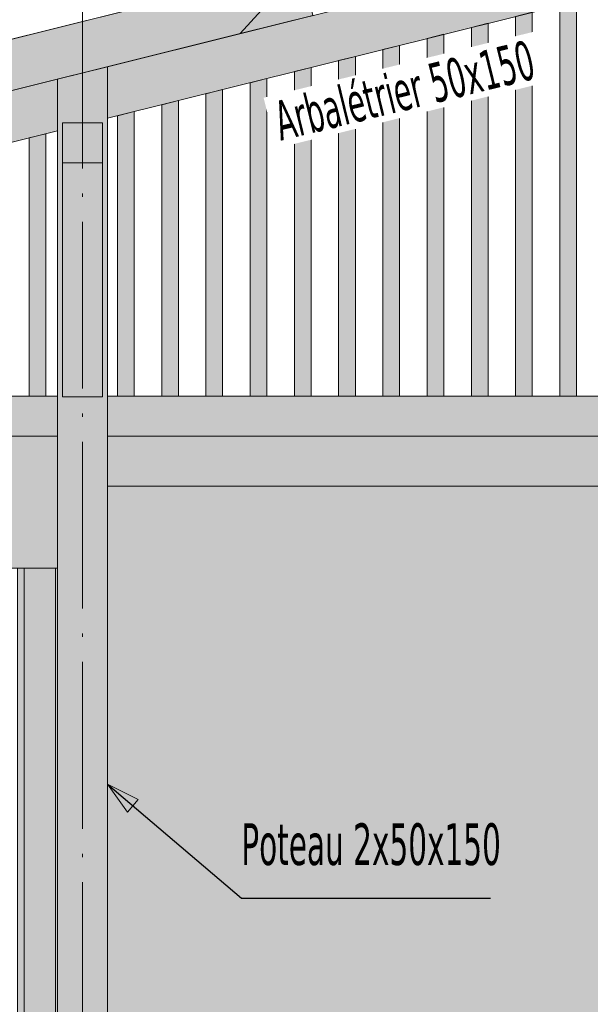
# Model space of a CAD drawing. Header units: millimetres. Extents: x 1567 to 2756, y -116 to 725.
# Tile 10 of 256: x 1694 to 1728, y 174 to 233. Entities that reach past the tile are written whole.
import ezdxf

# ---------------------------------------------------------------- set-up
doc = ezdxf.new("R2010")
doc.units = ezdxf.units.MM
doc.linetypes.add('CADWORK_5', pattern=[13.2, 10, -1.5, 0.2, -1.5])
doc.layers.add('Ech.1_50', color=7, linetype='Continuous')
doc.styles.add('tahoma-', font='txt', dxfattribs={"height": 1})
doc.styles.add('tahoma-z-r', font='txt', dxfattribs={"width": 0.704918})
doc.dimstyles.new('ISO-25', dxfattribs={"dimtxt": 2.5, "dimasz": 2.5, "dimexe": 1.25, "dimexo": 0.625, "dimtad": 1, "dimtxsty": 'Standard', "dimcen": 2.5, "dimadec": 0, "dimazin": 0, "dimtfac": 1, "dimtmove": 0, "dimatfit": 3, "dimfxl": 1, "dimarcsym": 0})

# ---------------------------------------------------------------- blocks, each defined once
blk = doc.blocks.new('cw-dimension-symbol2')
at = {"color": 0, "linetype": 'Continuous', "lineweight": -2}
for p, q in [((-1, 0), (1, 0)), ((-0.5, -0.5), (0.5, 0.5))]:
    blk.add_line(p, q, dxfattribs=at)
blk = doc.blocks.new('*D71')
at = {"layer": 'Defpoints', "color": 0}
for p in [(1876.89, 287.019), (1877.375, 285.079), (1604.375, 216.829)]:
    blk.add_point(p, dxfattribs=at)
at = {"layer": 'Ech.1_50', "color": 0, "linetype": 'Continuous', "lineweight": -2}
for p, q in [((1877.375, 285.079), (1876.745, 287.601)), ((1604.472, 218.915), (1876.308, 286.873)), ((1604.375, 216.829), (1603.745, 219.351))]:
    blk.add_line(p, q, dxfattribs=at)
at = {"layer": 'Ech.1_50', "color": 0, "lineweight": -2, "xscale": 0.6000000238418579, "yscale": 0.6000000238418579, "zscale": 0.6000000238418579}
for p, rotation in [((1876.89, 287.019), 14.0362434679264), ((1603.89, 218.769), 194.0362434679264)]:
    blk.add_blockref('cw-dimension-symbol2', p, dxfattribs=dict(at, rotation=rotation))
at = {"layer": 'Ech.1_50', "color": 7, "linetype": 'Continuous', "lineweight": 5, "insert": (1739.844, 255.077), "char_height": 2.5, "attachment_point": 5, "rotation": 14.03624, "style": 'tahoma-z-r'}
blk.add_mtext('14070', dxfattribs=at)
blk = doc.blocks.new('cw-line-extremity2')
at = {"linetype": 'Continuous', "lineweight": 0}
blk.add_hatch(color=0, dxfattribs=at).paths.add_polyline_path([(0, 0), (2, 0.5), (2, -0.5)])
at = {"color": 0, "linetype": 'Continuous', "lineweight": -2}
for p, q in [((0, 0), (2, 0.5)), ((2, -0.5), (0, 0)), ((2, 0.5), (2, -0.5))]:
    blk.add_line(p, q, dxfattribs=at)

msp = doc.modelspace()

# ---------------------------------------------------------------- hatches: boundary and pattern name
at = {"layer": 'Ech.1_50', "linetype": 'Continuous', "lineweight": 5, "true_color": 0xd4c4b3, "transparency": 33554687}
for points in [[(1699.078, 227.081), (1731.51, 235.189), (1731.51, 238.282), (1699.078, 230.174), (1699.078, 227.081)], [(1636.078, 211.331), (1696.078, 226.331), (1696.078, 229.424), (1636.078, 214.424), (1636.078, 211.331)], [(1696.078, 210.416), (1636.078, 210.416), (1636.078, 208.016), (1696.078, 208.016), (1696.078, 210.416)], [(1699.078, 208.016), (1796.078, 208.016), (1796.078, 210.416), (1734.21, 210.416), (1734.21, 210.379), (1731.81, 210.379), (1731.81, 210.416), (1699.078, 210.416), (1699.078, 208.016)]]:
    msp.add_hatch(color=9, dxfattribs=at).paths.add_polyline_path(points)
at = {"layer": 'Ech.1_50', "linetype": 'Continuous', "lineweight": 5, "true_color": 0xf7e0b3, "transparency": 33554687}
msp.add_hatch(color=254, dxfattribs=at).paths.add_polyline_path([(1710.66, 236.161), (1686.455, 230.11), (1687.182, 227.2), (1707.022, 232.16), (1710.66, 236.161)])
at = {"layer": 'Ech.1_50', "linetype": 'Continuous', "lineweight": 5, "true_color": 0xf7d1b3, "transparency": 33554687}
msp.add_hatch(color=254, dxfattribs=at).paths.add_polyline_path([(1707.022, 232.16), (1711.387, 233.251), (1710.66, 236.161), (1707.022, 232.16)])
at = {"layer": 'Ech.1_50', "linetype": 'Continuous', "lineweight": 5, "true_color": 0xeaddd7, "transparency": 33554687}
for points in [[(1726.178, 210.416), (1727.178, 210.416), (1727.178, 234.106), (1726.178, 233.856), (1726.178, 210.416)], [(1723.528, 210.416), (1724.528, 210.416), (1724.528, 233.444), (1723.528, 233.194), (1723.528, 210.416)], [(1720.878, 210.416), (1721.878, 210.416), (1721.878, 232.781), (1720.878, 232.531), (1720.878, 210.416)], [(1718.228, 210.416), (1719.228, 210.416), (1719.228, 232.119), (1718.228, 231.869), (1718.228, 210.416)], [(1715.578, 210.416), (1716.578, 210.416), (1716.578, 231.456), (1715.578, 231.206), (1715.578, 210.416)], [(1712.928, 210.416), (1713.928, 210.416), (1713.928, 230.794), (1712.928, 230.544), (1712.928, 210.416)], [(1710.278, 210.416), (1711.278, 210.416), (1711.278, 230.131), (1710.278, 229.881), (1710.278, 210.416)], [(1707.628, 210.416), (1708.628, 210.416), (1708.628, 229.469), (1707.628, 229.219), (1707.628, 210.416)], [(1704.978, 210.416), (1705.978, 210.416), (1705.978, 228.806), (1704.978, 228.556), (1704.978, 210.416)], [(1702.328, 210.416), (1703.328, 210.416), (1703.328, 228.144), (1702.328, 227.894), (1702.328, 210.416)], [(1699.678, 210.416), (1700.678, 210.416), (1700.678, 227.481), (1699.678, 227.231), (1699.678, 210.416)], [(1694.378, 210.416), (1695.378, 210.416), (1695.378, 226.156), (1694.378, 225.906), (1694.378, 210.416)]]:
    msp.add_hatch(color=254, dxfattribs=at).paths.add_polyline_path(points)
at = {"layer": 'Ech.1_50', "linetype": 'Continuous', "lineweight": 5, "true_color": 0xe0c8b3, "transparency": 33554687}
h = msp.add_hatch(color=9, dxfattribs=at)
h.paths.add_polyline_path([(1696.078, 148.216), (1699.078, 148.216), (1699.078, 230.174), (1696.078, 229.424), (1696.078, 221.137), (1696.078, 148.216)])
h.paths.add_polyline_path([(1696.378, 221.137), (1696.378, 226.816), (1698.778, 226.816), (1698.778, 210.379), (1696.378, 210.379), (1696.378, 221.137)])
at = {"layer": 'Ech.1_50', "linetype": 'Continuous', "lineweight": 5, "true_color": 0xc77676, "transparency": 33554687}
msp.add_hatch(color=23, dxfattribs=at).paths.add_polyline_path([(1696.378, 224.416), (1698.778, 224.416), (1698.778, 226.816), (1696.378, 226.816), (1696.378, 224.416)])
at = {"layer": 'Ech.1_50', "linetype": 'Continuous', "lineweight": 5, "true_color": 0xe0d9d1, "transparency": 33554687}
msp.add_hatch(color=254, dxfattribs=at).paths.add_polyline_path([(1698.778, 224.416), (1696.378, 224.416), (1696.378, 210.379), (1698.778, 210.379), (1698.778, 224.416)])
at = {"layer": 'Ech.1_50', "linetype": 'Continuous', "lineweight": 5, "true_color": 0xb3b3b3, "transparency": 33554687}
for points in [[(1637.078, 200.096), (1696.078, 200.096), (1696.078, 208.016), (1645.314, 208.016), (1637.078, 203.261), (1637.078, 200.096)], [(1693.678, 148.096), (1694.078, 148.096), (1694.078, 200.096), (1693.678, 200.096), (1693.678, 148.096)], [(1695.958, 200.096), (1694.078, 200.096), (1694.078, 148.096), (1695.958, 148.096), (1695.958, 200.096)], [(1696.078, 200.096), (1695.958, 200.096), (1695.958, 148.096), (1696.078, 148.096), (1696.078, 200.096)]]:
    msp.add_hatch(color=253, dxfattribs=at).paths.add_polyline_path(points)
at = {"layer": 'Ech.1_50', "linetype": 'Continuous', "lineweight": 5, "true_color": 0xf3f3f3, "transparency": 33554687}
msp.add_hatch(color=7, dxfattribs=at).paths.add_polyline_path([(1699.078, 205.016), (1792.039, 205.016), (1786.842, 208.016), (1699.078, 208.016), (1699.078, 205.016)])
at = {"layer": 'Ech.1_50', "linetype": 'Continuous', "lineweight": 5, "true_color": 0xfdfdfd, "transparency": 33554687}
msp.add_hatch(color=7, dxfattribs=at).paths.add_polyline_path([(1792.039, 205.016), (1699.078, 205.016), (1699.078, 148.016), (1796.078, 148.016), (1796.078, 202.684), (1792.039, 205.016)])

# ---------------------------------------------------------------- linework, layer by layer
at = {"layer": 'Ech.1_50', "color": 5, "linetype": 'Continuous', "lineweight": 5}
msp.add_line((1879.078, 278.266), (1606.078, 210.016), dxfattribs=at)
at = {"layer": 'Ech.1_50', "color": 1, "linetype": 'CADWORK_5', "lineweight": 5}
msp.add_lwpolyline([(1697.578, 118.472), (1697.578, 245.222)], dxfattribs=at)
at = {"layer": 'Ech.1_50', "color": 7, "linetype": 'Continuous', "lineweight": 5}
for points in [[(1699.078, 227.081), (1731.51, 235.189), (1731.51, 238.282), (1699.078, 230.174), (1699.078, 227.081)], [(1710.66, 236.161), (1686.455, 230.11), (1687.182, 227.2), (1707.022, 232.16), (1710.66, 236.161)], [(1707.022, 232.16), (1711.387, 233.251), (1710.66, 236.161), (1707.022, 232.16)], [(1726.178, 210.416), (1727.178, 210.416), (1727.178, 234.106), (1726.178, 233.856), (1726.178, 210.416)], [(1723.528, 210.416), (1724.528, 210.416), (1724.528, 233.444), (1723.528, 233.194), (1723.528, 210.416)], [(1720.878, 210.416), (1721.878, 210.416), (1721.878, 232.781), (1720.878, 232.531), (1720.878, 210.416)], [(1718.228, 210.416), (1719.228, 210.416), (1719.228, 232.119), (1718.228, 231.869), (1718.228, 210.416)], [(1715.578, 210.416), (1716.578, 210.416), (1716.578, 231.456), (1715.578, 231.206), (1715.578, 210.416)], [(1712.928, 210.416), (1713.928, 210.416), (1713.928, 230.794), (1712.928, 230.544), (1712.928, 210.416)], [(1696.078, 148.216), (1699.078, 148.216), (1699.078, 230.174), (1696.078, 229.424), (1696.078, 221.137), (1696.078, 148.216)], [(1710.278, 210.416), (1711.278, 210.416), (1711.278, 230.131), (1710.278, 229.881), (1710.278, 210.416)], [(1636.078, 211.331), (1696.078, 226.331), (1696.078, 229.424), (1636.078, 214.424), (1636.078, 211.331)], [(1707.628, 210.416), (1708.628, 210.416), (1708.628, 229.469), (1707.628, 229.219), (1707.628, 210.416)], [(1704.978, 210.416), (1705.978, 210.416), (1705.978, 228.806), (1704.978, 228.556), (1704.978, 210.416)], [(1702.328, 210.416), (1703.328, 210.416), (1703.328, 228.144), (1702.328, 227.894), (1702.328, 210.416)], [(1699.678, 210.416), (1700.678, 210.416), (1700.678, 227.481), (1699.678, 227.231), (1699.678, 210.416)], [(1696.378, 221.137), (1696.378, 226.816), (1698.778, 226.816), (1698.778, 210.379), (1696.378, 210.379), (1696.378, 221.137)], [(1696.378, 224.416), (1698.778, 224.416), (1698.778, 226.816), (1696.378, 226.816), (1696.378, 224.416)], [(1694.378, 210.416), (1695.378, 210.416), (1695.378, 226.156), (1694.378, 225.906), (1694.378, 210.416)], [(1698.778, 224.416), (1696.378, 224.416), (1696.378, 210.379), (1698.778, 210.379), (1698.778, 224.416)], [(1696.078, 210.416), (1636.078, 210.416), (1636.078, 208.016), (1696.078, 208.016), (1696.078, 210.416)], [(1699.078, 208.016), (1796.078, 208.016), (1796.078, 210.416), (1734.21, 210.416), (1734.21, 210.379), (1731.81, 210.379), (1731.81, 210.416), (1699.078, 210.416), (1699.078, 208.016)], [(1637.078, 200.096), (1696.078, 200.096), (1696.078, 208.016), (1645.314, 208.016), (1637.078, 203.261), (1637.078, 200.096)], [(1699.078, 205.016), (1792.039, 205.016), (1786.842, 208.016), (1699.078, 208.016), (1699.078, 205.016)], [(1792.039, 205.016), (1699.078, 205.016), (1699.078, 148.016), (1796.078, 148.016), (1796.078, 202.684), (1792.039, 205.016)], [(1693.678, 148.096), (1694.078, 148.096), (1694.078, 200.096), (1693.678, 200.096), (1693.678, 148.096)], [(1695.958, 200.096), (1694.078, 200.096), (1694.078, 148.096), (1695.958, 148.096), (1695.958, 200.096)], [(1696.078, 200.096), (1695.958, 200.096), (1695.958, 148.096), (1696.078, 148.096), (1696.078, 200.096)]]:
    msp.add_lwpolyline(points, close=True, dxfattribs=at)

# ---------------------------------------------------------------- block references
at = {"layer": 'Ech.1_50', "color": 7, "lineweight": 5, "rotation": 319.5537679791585}
msp.add_blockref('cw-line-extremity2', (1699.078, 187.133), dxfattribs=at)

# ---------------------------------------------------------------- texts
at = {"layer": 'Ech.1_50', "linetype": 'Continuous', "insert": (1707.098, 184.796), "char_height": 2.5, "attachment_point": 1, "style": 'tahoma-'}
msp.add_mtext('\\C7;\\fTahoma|b0|i0;\\W0.600000;Poteau 2x50x150', dxfattribs=at)

# ---------------------------------------------------------------- dimensions: what is measured, and where the dimension line sits
at = {"layer": 'Ech.1_50', "color": 7, "linetype": 'Continuous', "lineweight": 5}
dim = msp.add_linear_dim(base=(1876.89, 287.019), p1=(1604.375, 216.829), p2=(1877.375, 285.079), angle=14.03624, text='14070', dimstyle='ISO-25', override={"dimtxt": 2.5, "dimasz": 0.6, "dimexe": 0.6, "dimexo": 0, "dimgap": 0, "dimdec": 0, "dimlfac": 1, "dimtxsty": 'tahoma-z-r', "dimblk": 'cw-dimension-symbol2', "dimclrt": 7, "dimtmove": 2}, dxfattribs=at)
dim.commit()
dim.dimension.update_dxf_attribs({"geometry": '*D71', "text_midpoint": (1739.844, 255.077), "dimtype": 161, "text_rotation": 14.03624})

# ---------------------------------------------------------------- leaders
at = {"layer": 'Ech.1_50', "color": 7, "linetype": 'Continuous', "lineweight": 5, "has_arrowhead": 0}
msp.add_leader([(1699.078, 187.133), (1707.098, 180.296), (1722.029, 180.296)], dimstyle='ISO-25', dxfattribs=at)

# ---------------------------------------------------------------- next in the draw order: texts
at = {"layer": 'Ech.1_50', "color": 7, "linetype": 'Continuous', "insert": (1708.888, 228.038), "char_height": 2.5, "attachment_point": 1, "rotation": 13.75099, "style": 'tahoma-', "bg_fill": 3, "box_fill_scale": 1.15, "bg_fill_color": 256, "bg_fill_true_color": 13158600, "bg_fill_transparency": 33554687}
msp.add_mtext('\\A1;\\fTahoma|b0|i0;\\W0.600000;\\H2.373400;Arbalétrier 50x150', dxfattribs=at)

doc.saveas('drawing.dxf')
